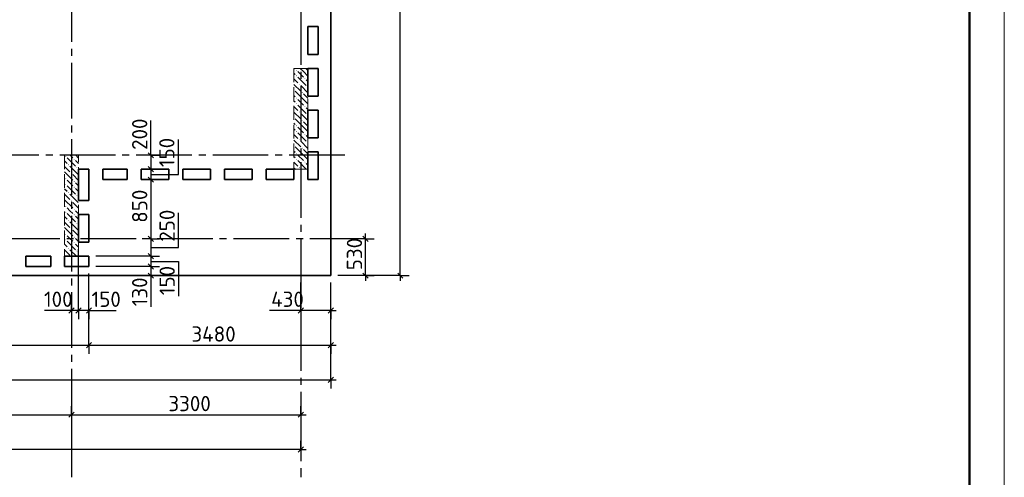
# Model space of a CAD drawing. Header units: millimetres. Extents: x 40580 to 1930067, y -240640 to 81020.
# Tile 24 of 256: x 258180 to 272346, y -223470 to -216890. Entities that reach past the tile are written whole.
import ezdxf

# ---------------------------------------------------------------- set-up
doc = ezdxf.new("R2010")
doc.units = ezdxf.units.MM
for name, pattern in [('______2', [270, 200, -70]), ('______5', [1100, 800, -100, 100, -100]), ('CENTER', [2, 1.25, -0.25, 0.25, -0.25])]:
    doc.linetypes.add(name, pattern=pattern)
for name, color, linetype, lineweight in [('Standard', 7, 'Continuous', 25), ('ЖБ Перекрытие верхний уровень', 7, 'Continuous', 35), ('ОСИ', 7, 'CENTER', 15)]:
    doc.layers.add(name, color=color, linetype=linetype, lineweight=lineweight)
doc.layers.add('ЖБ Пилон', color=7, linetype='______2', lineweight=13, true_color=0xa0a0a0)
doc.layers.add('Размерная выноска', color=7, linetype='Continuous')
doc.styles.add('ISOCPEUR', font='isocpeur.ttf')

msp = doc.modelspace()

# ---------------------------------------------------------------- hatches: boundary and pattern name
at = {"layer": 'ЖБ Пилон', "linetype": 'Continuous', "lineweight": -3, "transparency": 33554687}
for points in [[(262156.8, -217617.3), (262163.3, -217610.8), (262169.8, -217617.3), (262163.3, -217623.8)], [(262156.8, -217697.3), (262163.3, -217690.8), (262169.8, -217697.3), (262163.3, -217703.8)], [(262276.8, -217737.3), (262283.3, -217730.8), (262289.8, -217737.3), (262283.3, -217743.8)], [(262196.8, -217817.3), (262203.3, -217810.8), (262209.8, -217817.3), (262203.3, -217823.8)], [(262316.8, -217857.3), (262323.3, -217850.8), (262326.3, -217853.8), (262326.3, -217860.7), (262323.3, -217863.8)], [(262126.3, -217893.8), (262129.8, -217897.3), (262126.3, -217900.7)], [(262156.8, -218017.3), (262163.3, -218010.8), (262169.8, -218017.3), (262163.3, -218023.8)], [(262236.8, -217937.3), (262243.3, -217930.8), (262249.8, -217937.3), (262243.3, -217943.8)], [(262156.8, -218097.3), (262163.3, -218090.8), (262169.8, -218097.3), (262163.3, -218103.8)], [(262276.8, -218137.3), (262283.3, -218130.8), (262289.8, -218137.3), (262283.3, -218143.8)], [(262126.3, -218293.8), (262129.8, -218297.3), (262126.3, -218300.7)], [(262196.8, -218217.3), (262203.3, -218210.8), (262209.8, -218217.3), (262203.3, -218223.8)], [(262316.8, -218257.3), (262323.3, -218250.8), (262326.3, -218253.8), (262326.3, -218260.7), (262323.3, -218263.8)], [(262156.8, -218417.3), (262163.3, -218410.8), (262169.8, -218417.3), (262163.3, -218423.8)], [(262236.8, -218337.3), (262243.3, -218330.8), (262249.8, -218337.3), (262243.3, -218343.8)], [(262156.8, -218497.3), (262163.3, -218490.8), (262169.8, -218497.3), (262163.3, -218503.8)], [(262276.8, -218537.3), (262283.3, -218530.8), (262289.8, -218537.3), (262283.3, -218543.8)], [(262126.3, -218693.8), (262129.8, -218697.3), (262126.3, -218700.7)], [(262196.8, -218617.3), (262203.3, -218610.8), (262209.8, -218617.3), (262203.3, -218623.8)], [(262236.8, -218737.3), (262243.3, -218730.8), (262249.8, -218737.3), (262243.3, -218743.8)], [(262316.8, -218657.3), (262323.3, -218650.8), (262326.3, -218653.8), (262326.3, -218660.7), (262323.3, -218663.8)], [(258836.8, -218857.3), (258843.3, -218850.8), (258849.8, -218857.3), (258843.3, -218863.8)], [(262156.8, -218817.3), (262163.3, -218810.8), (262169.8, -218817.3), (262163.3, -218823.8)], [(258876.8, -218977.3), (258883.3, -218970.8), (258889.8, -218977.3), (258883.3, -218983.8)], [(258956.8, -218897.3), (258963.3, -218890.8), (258969.8, -218897.3), (258963.3, -218903.8)], [(258996.8, -219017.3), (259003.3, -219010.8), (259009.8, -219017.3), (259003.3, -219023.8)], [(262156.8, -218897.3), (262163.3, -218890.8), (262169.8, -218897.3), (262163.3, -218903.8)], [(262196.8, -219017.3), (262203.3, -219010.8), (262209.8, -219017.3), (262203.3, -219023.8)], [(262276.8, -218937.3), (262283.3, -218930.8), (262289.8, -218937.3), (262283.3, -218943.8)], [(258916.8, -219097.3), (258923.3, -219090.8), (258929.8, -219097.3), (258923.3, -219103.8)], [(258836.8, -219177.3), (258843.3, -219170.8), (258849.8, -219177.3), (258843.3, -219183.8)], [(258836.8, -219257.3), (258843.3, -219250.8), (258849.8, -219257.3), (258843.3, -219263.8)], [(258956.8, -219217.3), (258963.3, -219210.8), (258969.8, -219217.3), (258963.3, -219223.8)], [(258956.8, -219297.3), (258963.3, -219290.8), (258969.8, -219297.3), (258963.3, -219303.8)], [(258876.8, -219377.3), (258883.3, -219370.8), (258889.8, -219377.3), (258883.3, -219383.8)], [(258996.8, -219417.3), (259003.3, -219410.8), (259009.8, -219417.3), (259003.3, -219423.8)], [(258836.8, -219577.3), (258843.3, -219570.8), (258849.8, -219577.3), (258843.3, -219583.8)], [(258916.8, -219497.3), (258923.3, -219490.8), (258929.8, -219497.3), (258923.3, -219503.8)], [(258836.8, -219657.3), (258843.3, -219650.8), (258849.8, -219657.3), (258843.3, -219663.8)], [(258956.8, -219617.3), (258963.3, -219610.8), (258969.8, -219617.3), (258963.3, -219623.8)], [(258956.8, -219697.3), (258963.3, -219690.8), (258969.8, -219697.3), (258963.3, -219703.8)], [(258876.8, -219777.3), (258883.3, -219770.8), (258889.8, -219777.3), (258883.3, -219783.8)], [(258996.8, -219817.3), (259003.3, -219810.8), (259009.8, -219817.3), (259003.3, -219823.8)], [(258836.8, -219977.3), (258843.3, -219970.8), (258849.8, -219977.3), (258843.3, -219983.8)], [(258916.8, -219897.3), (258923.3, -219890.8), (258929.8, -219897.3), (258923.3, -219903.8)], [(258836.8, -220057.3), (258843.3, -220050.8), (258849.8, -220057.3), (258843.3, -220063.8)], [(258956.8, -220017.3), (258963.3, -220010.8), (258969.8, -220017.3), (258963.3, -220023.8)], [(258956.8, -220097.3), (258963.3, -220090.8), (258969.8, -220097.3), (258963.3, -220103.8)], [(258876.8, -220177.3), (258883.3, -220170.8), (258889.8, -220177.3), (258883.3, -220183.8)], [(258996.8, -220217.3), (259003.3, -220210.8), (259009.8, -220217.3), (259003.3, -220223.8)]]:
    msp.add_hatch(color=7, dxfattribs=at).paths.add_polyline_path(points, flags=16)

# ---------------------------------------------------------------- linework, layer by layer
at = {"layer": 'Standard', "color": 251, "linetype": 'Continuous', "lineweight": -3, "true_color": 0x656565, "transparency": 33554687}
for p, q in [((260066.3, -218840.4), (259941.3, -218840.4)), ((260066.3, -218840.4), (260191.3, -218840.4)), ((260066.3, -218840.4), (260066.3, -218840.4)), ((260066.3, -219040.4), (259941.3, -219040.4)), ((260066.3, -219040.4), (260191.3, -219040.4)), ((260066.3, -219040.4), (260066.3, -219040.4)), ((260066.3, -219190.4), (259941.3, -219190.4)), ((260066.3, -219190.4), (260191.3, -219190.4)), ((260066.3, -219190.4), (260066.3, -219190.4)), ((260066.3, -220040.4), (259941.3, -220040.4)), ((260066.3, -220040.4), (260191.3, -220040.4)), ((260066.3, -220040.4), (260066.3, -220040.4)), ((263156.3, -220040.4), (262756.3, -220040.4)), ((263156.3, -220040.4), (263031.3, -220040.4)), ((263156.3, -220040.4), (263281.3, -220040.4)), ((260066.3, -220290.4), (259941.3, -220290.4)), ((260066.3, -220290.4), (260191.3, -220290.4)), ((260066.3, -220440.4), (259941.3, -220440.4)), ((260066.3, -220570.4), (259941.3, -220570.4)), ((260066.3, -220440.4), (260191.3, -220440.4)), ((260066.3, -220570.4), (260191.3, -220570.4)), ((260066.3, -220570.4), (260066.3, -220570.4)), ((263156.3, -220570.4), (262756.3, -220570.4)), ((263656.3, -220570.4), (262756.3, -220570.4)), ((263156.3, -220570.4), (263031.3, -220570.4)), ((263156.3, -220570.4), (263281.3, -220570.4)), ((263656.3, -220570.4), (263531.3, -220570.4)), ((263656.3, -220570.4), (263781.3, -220570.4)), ((262226.3, -221070.4), (262226.3, -220670.4)), ((262656.3, -221570.4), (262656.3, -220670.4)), ((262656.3, -222070.4), (262656.3, -220670.4)), ((262656.3, -221070.4), (262656.3, -220670.4)), ((258926.3, -221070.4), (258926.3, -220945.4)), ((259026.3, -221070.4), (259026.3, -220945.4)), ((259176.3, -221070.4), (259176.3, -220945.4)), ((262226.3, -221070.4), (262226.3, -220945.4)), ((262656.3, -221070.4), (262656.3, -220945.4)), ((258926.3, -221070.4), (258926.3, -221195.4)), ((258926.3, -221070.4), (258926.3, -221250)), ((259026.3, -221070.4), (259026.3, -221195.4)), ((259176.3, -221070.4), (259176.3, -221195.4)), ((262226.3, -221070.4), (262226.3, -221195.4)), ((262656.3, -221070.4), (262656.3, -221195.4)), ((259176.3, -221570.4), (259176.3, -221445.4)), ((262656.3, -221570.4), (262656.3, -221445.4)), ((259176.3, -221570.4), (259176.3, -221695.4)), ((262656.3, -221570.4), (262656.3, -221695.4)), ((262656.3, -222070.4), (262656.3, -221945.4)), ((262656.3, -222070.4), (262656.3, -222195.4)), ((258926.3, -222570.4), (258926.3, -222445.4)), ((262226.3, -222570.4), (262226.3, -222445.4)), ((258926.3, -222570.4), (258926.3, -222695.4)), ((258926.3, -222570.4), (258926.3, -223022.6)), ((262226.3, -222570.4), (262226.3, -222695.4)), ((262226.3, -222570.4), (262226.3, -223022.6)), ((262226.3, -223070.4), (262226.3, -222945.4)), ((262226.3, -223070.4), (262226.3, -223195.4)), ((262226.3, -223070.4), (262226.3, -223120.4))]:
    msp.add_line(p, q, dxfattribs=at)
at = {"layer": 'Standard', "color": 7, "linetype": 'Continuous', "lineweight": 25, "transparency": 33554687}
for p, q in [((260028.8, -218802.9), (260103.8, -218877.9)), ((260028.8, -219002.9), (260103.8, -219077.9)), ((260028.8, -219152.9), (260103.8, -219227.9)), ((260028.8, -220002.9), (260103.8, -220077.9)), ((263193.8, -220077.9), (263118.8, -220002.9)), ((260028.8, -220252.9), (260103.8, -220327.9)), ((260028.8, -220402.9), (260103.8, -220477.9)), ((260028.8, -220532.9), (260103.8, -220607.9)), ((263193.8, -220607.9), (263118.8, -220532.9)), ((263693.8, -220607.9), (263618.8, -220532.9)), ((258963.8, -221032.9), (258888.8, -221107.9)), ((259063.8, -221032.9), (258988.8, -221107.9)), ((259213.8, -221032.9), (259138.8, -221107.9)), ((262263.8, -221032.9), (262188.8, -221107.9)), ((262693.8, -221032.9), (262618.8, -221107.9)), ((259138.8, -221607.9), (259213.8, -221532.9)), ((262618.8, -221607.9), (262693.8, -221532.9)), ((262618.8, -222107.9), (262693.8, -222032.9)), ((258888.8, -222607.9), (258963.8, -222532.9)), ((262188.8, -222607.9), (262263.8, -222532.9)), ((262263.8, -223032.9), (262188.8, -223107.9))]:
    msp.add_line(p, q, dxfattribs=at)
at = {"layer": 'Standard', "color": 7, "linetype": 'Continuous', "lineweight": -3, "transparency": 33554687}
for p, q in [((260066.3, -218840.4), (260066.3, -218765.4)), ((260066.3, -219190.4), (260066.3, -220040.4)), ((263156.3, -220040.4), (263156.3, -219965.4)), ((260066.3, -220040.4), (260066.3, -220290.4)), ((260066.3, -220290.4), (260066.3, -220440.4)), ((260066.3, -220440.4), (260066.3, -220570.4)), ((260066.3, -220570.4), (260066.3, -220645.4)), ((263156.3, -220570.4), (263156.3, -220645.4)), ((263656.3, -220570.4), (263656.3, -220645.4)), ((258926.3, -221070.4), (258851.3, -221070.4)), ((259026.3, -221070.4), (258926.3, -221070.4)), ((259176.3, -221070.4), (259026.3, -221070.4)), ((259176.3, -221070.4), (259251.3, -221070.4)), ((262226.3, -221070.4), (262151.3, -221070.4)), ((262656.3, -221070.4), (262226.3, -221070.4)), ((262656.3, -221070.4), (262731.3, -221070.4)), ((254756.3, -221570.4), (259176.3, -221570.4)), ((259176.3, -221570.4), (262656.3, -221570.4)), ((262656.3, -221570.4), (262731.3, -221570.4)), ((220046.3, -222070.4), (262656.3, -222070.4)), ((262656.3, -222070.4), (262731.3, -222070.4)), ((255626.3, -222570.4), (258926.3, -222570.4)), ((258926.3, -222570.4), (262226.3, -222570.4)), ((262226.3, -222570.4), (262301.3, -222570.4)), ((262226.3, -223070.4), (220146.3, -223070.4)), ((262226.3, -223070.4), (262301.3, -223070.4))]:
    msp.add_line(p, q, dxfattribs=at)
at = {"layer": 'Standard', "color": 7, "linetype": 'Continuous', "lineweight": 13, "transparency": 33554687}
msp.add_lwpolyline([(212946.3, -240440.4), (272346.3, -240440.4), (272346.3, -198440.4), (212946.3, -198440.4), (212946.3, -240440.4)], close=True, dxfattribs=at)
at = {"layer": 'Standard', "color": 7, "linetype": 'Continuous', "lineweight": 50, "transparency": 33554687}
msp.add_lwpolyline([(214946.3, -198940.4), (271846.3, -198940.4), (271846.3, -239940.4), (214946.3, -239940.4), (214946.3, -198940.4)], close=True, dxfattribs=at)
at = {"layer": 'Standard', "color": 7, "linetype": 'Continuous', "lineweight": -3, "transparency": 33554687}
for points in [[(263656.3, -220570.4), (263656.3, -213453.6), (263656.3, -213453.6), (263656.3, -205610.4)], [(260066.3, -218840.4), (260066.3, -218897.5), (260066.3, -218897.5), (260066.3, -219003.3), (260066.3, -219003.3), (260066.3, -219040.4)], [(260066.3, -219040.4), (260066.3, -219078.9), (260066.3, -219078.9), (260066.3, -219190.4)], [(263156.3, -220570.4), (263156.3, -220509.4), (263156.3, -220509.4), (263156.3, -220040.4)]]:
    msp.add_lwpolyline(points, dxfattribs=at)
at = {"layer": 'Standard', "color": 251, "linetype": 'Continuous', "lineweight": -3, "true_color": 0x656565, "transparency": 33554687}
for points in [[(259026.3, -221070.4), (259026.3, -221053.4), (259026.3, -221053.4), (259026.3, -220190.4)], [(260066.3, -220290.4), (260049.3, -220290.4), (260049.3, -220290.4), (259276.3, -220290.4)], [(259176.3, -221070.4), (259176.3, -221053.4), (259176.3, -221053.4), (259176.3, -220540.4)], [(259176.3, -221570.4), (259176.3, -221553.4), (259176.3, -221553.4), (259176.3, -220540.4)], [(260066.3, -220440.4), (260049.3, -220440.4), (260049.3, -220440.4), (259276.3, -220440.4)]]:
    msp.add_lwpolyline(points, dxfattribs=at)
at = {"layer": 'ЖБ Перекрытие верхний уровень', "transparency": 33554687}
for p, q in [((262656.3, -220570.4), (262656.3, -205610.4)), ((262326.3, -217390.4), (262326.3, -216990.4)), ((262326.3, -216990.4), (262476.3, -216990.4)), ((262476.3, -216990.4), (262476.3, -217390.4)), ((262476.3, -217390.4), (262326.3, -217390.4)), ((262326.3, -217990.4), (262326.3, -217590.4)), ((262326.3, -217590.4), (262476.3, -217590.4)), ((262476.3, -217590.4), (262476.3, -217990.4)), ((262476.3, -217990.4), (262326.3, -217990.4)), ((262326.3, -218590.4), (262326.3, -218190.4)), ((262326.3, -218190.4), (262476.3, -218190.4)), ((262476.3, -218190.4), (262476.3, -218590.4)), ((262476.3, -218590.4), (262326.3, -218590.4)), ((262326.3, -219190.4), (262326.3, -218790.4)), ((262326.3, -218790.4), (262476.3, -218790.4)), ((262476.3, -218790.4), (262476.3, -219190.4)), ((259026.3, -219490.4), (259026.3, -219040.4)), ((259026.3, -219040.4), (259176.3, -219040.4)), ((259176.3, -219040.4), (259176.3, -219490.4)), ((259376.3, -219190.4), (259376.3, -219040.4)), ((259376.3, -219040.4), (259726.3, -219040.4)), ((259726.3, -219040.4), (259726.3, -219190.4)), ((259926.3, -219190.4), (259926.3, -219040.4)), ((259926.3, -219040.4), (260326.3, -219040.4)), ((260326.3, -219040.4), (260326.3, -219190.4)), ((260526.3, -219190.4), (260526.3, -219040.4)), ((260526.3, -219040.4), (260926.3, -219040.4)), ((260926.3, -219040.4), (260926.3, -219190.4)), ((261126.3, -219190.4), (261126.3, -219040.4)), ((261126.3, -219040.4), (261526.3, -219040.4)), ((261526.3, -219040.4), (261526.3, -219190.4)), ((261726.3, -219190.4), (261726.3, -219040.4)), ((261726.3, -219040.4), (262126.3, -219040.4)), ((262126.3, -219040.4), (262126.3, -219190.4)), ((259726.3, -219190.4), (259376.3, -219190.4)), ((260326.3, -219190.4), (259926.3, -219190.4)), ((260926.3, -219190.4), (260526.3, -219190.4)), ((261526.3, -219190.4), (261126.3, -219190.4)), ((262126.3, -219190.4), (261726.3, -219190.4)), ((262476.3, -219190.4), (262326.3, -219190.4)), ((259176.3, -219490.4), (259026.3, -219490.4)), ((259026.3, -220090.4), (259026.3, -219690.4)), ((259026.3, -219690.4), (259176.3, -219690.4)), ((259176.3, -219690.4), (259176.3, -220090.4)), ((259176.3, -220090.4), (259026.3, -220090.4)), ((258266.3, -220440.4), (258266.3, -220290.4)), ((258266.3, -220290.4), (258626.3, -220290.4)), ((258626.3, -220290.4), (258626.3, -220440.4)), ((258826.3, -220440.4), (258826.3, -220290.4)), ((258826.3, -220290.4), (259176.3, -220290.4)), ((259176.3, -220290.4), (259176.3, -220440.4)), ((241186.3, -220570.4), (262656.3, -220570.4)), ((258626.3, -220440.4), (258266.3, -220440.4)), ((259176.3, -220440.4), (258826.3, -220440.4))]:
    msp.add_line(p, q, dxfattribs=at)
at = {"layer": 'ЖБ Пилон', "color": 253, "linetype": '______2', "lineweight": 13, "true_color": 0xa0a0a0, "transparency": 33554687}
for p, q in [((262126.3, -217590.4), (262126.3, -219040.4)), ((262326.3, -217590.4), (262126.3, -217590.4)), ((262326.3, -219040.4), (262326.3, -217590.4)), ((258826.3, -218840.4), (258826.3, -220290.4)), ((259026.3, -218840.4), (258826.3, -218840.4)), ((259026.3, -220290.4), (259026.3, -218840.4)), ((262126.3, -219040.4), (262326.3, -219040.4)), ((258826.3, -220290.4), (259026.3, -220290.4))]:
    msp.add_line(p, q, dxfattribs=at)
at = {"layer": 'ЖБ Пилон', "color": 9, "linetype": 'Continuous', "lineweight": -3, "true_color": 0xc7c7c7, "transparency": 33554687}
for p, q in [((262136.4, -217590.4), (262143.3, -217597.3)), ((262263.3, -217637.3), (262216.4, -217590.4)), ((262296.4, -217590.4), (262326.3, -217620.3)), ((262143.3, -217677.3), (262126.3, -217660.3)), ((262183.3, -217637.3), (262263.3, -217717.3)), ((262183.3, -217717.3), (262303.3, -217837.3)), ((262263.3, -217637.3), (262326.3, -217700.3)), ((262126.3, -217740.3), (262183.3, -217797.3)), ((262126.3, -217820.3), (262223.3, -217917.3)), ((262326.3, -217940.3), (262223.3, -217837.3)), ((262326.3, -217780.3), (262303.3, -217757.3)), ((262126.3, -217980.3), (262143.3, -217997.3)), ((262263.3, -218037.3), (262143.3, -217917.3)), ((262263.3, -217957.3), (262326.3, -218020.3)), ((262143.3, -218077.3), (262126.3, -218060.3)), ((262126.3, -218140.3), (262183.3, -218197.3)), ((262183.3, -218037.3), (262263.3, -218117.3)), ((262183.3, -218117.3), (262303.3, -218237.3)), ((262263.3, -218037.3), (262326.3, -218100.3)), ((262326.3, -218180.3), (262303.3, -218157.3)), ((262126.3, -218220.3), (262223.3, -218317.3)), ((262326.3, -218340.3), (262223.3, -218237.3)), ((262126.3, -218380.3), (262143.3, -218397.3)), ((262263.3, -218437.3), (262143.3, -218317.3)), ((262183.3, -218437.3), (262263.3, -218517.3)), ((262263.3, -218357.3), (262326.3, -218420.3)), ((262263.3, -218437.3), (262326.3, -218500.3)), ((262143.3, -218477.3), (262126.3, -218460.3)), ((262126.3, -218540.3), (262183.3, -218597.3)), ((262183.3, -218517.3), (262303.3, -218637.3)), ((262326.3, -218580.3), (262303.3, -218557.3)), ((262126.3, -218620.3), (262223.3, -218717.3)), ((262263.3, -218837.3), (262143.3, -218717.3)), ((262326.3, -218740.3), (262223.3, -218637.3)), ((258943.3, -218877.3), (258906.4, -218840.4)), ((258986.4, -218840.4), (259026.3, -218880.3)), ((262126.3, -218780.3), (262143.3, -218797.3)), ((262143.3, -218877.3), (262126.3, -218860.3)), ((262183.3, -218837.3), (262263.3, -218917.3)), ((262263.3, -218757.3), (262326.3, -218820.3)), ((262263.3, -218837.3), (262326.3, -218900.3)), ((258826.3, -218920.3), (258863.3, -218957.3)), ((258826.3, -219000.3), (258903.3, -219077.3)), ((258863.3, -218877.3), (258983.3, -218997.3)), ((258903.3, -218997.3), (259023.3, -219117.3)), ((258983.3, -218917.3), (259026.3, -218960.3)), ((262126.3, -218940.3), (262183.3, -218997.3)), ((262183.3, -218917.3), (262303.3, -219037.3)), ((262326.3, -218980.3), (262303.3, -218957.3)), ((258826.3, -219080.3), (258943.3, -219197.3)), ((259026.3, -219200.3), (258943.3, -219117.3)), ((259026.3, -219040.3), (259023.3, -219037.3)), ((262126.3, -219020.3), (262146.4, -219040.4)), ((262226.4, -219040.4), (262223.3, -219037.3)), ((258903.3, -219237.3), (258863.3, -219197.3)), ((258863.3, -219277.3), (258983.3, -219397.3)), ((258943.3, -219277.3), (258903.3, -219237.3)), ((258983.3, -219237.3), (259026.3, -219280.3)), ((258826.3, -219320.3), (258863.3, -219357.3)), ((258826.3, -219400.3), (258903.3, -219477.3)), ((258903.3, -219397.3), (259023.3, -219517.3)), ((258983.3, -219317.3), (259026.3, -219360.3)), ((259026.3, -219440.3), (259023.3, -219437.3)), ((258826.3, -219480.3), (258943.3, -219597.3)), ((259026.3, -219600.3), (258943.3, -219517.3)), ((258826.3, -219720.3), (258863.3, -219757.3)), ((258903.3, -219637.3), (258863.3, -219597.3)), ((258863.3, -219677.3), (258983.3, -219797.3)), ((258943.3, -219677.3), (258903.3, -219637.3)), ((258983.3, -219637.3), (259026.3, -219680.3)), ((258983.3, -219717.3), (259026.3, -219760.3)), ((258826.3, -219800.3), (258903.3, -219877.3)), ((258903.3, -219797.3), (259023.3, -219917.3)), ((259026.3, -219840.3), (259023.3, -219837.3)), ((258826.3, -219880.3), (258943.3, -219997.3)), ((258903.3, -220037.3), (258863.3, -219997.3)), ((259026.3, -220000.3), (258943.3, -219917.3)), ((258826.3, -220120.3), (258863.3, -220157.3)), ((258863.3, -220077.3), (258983.3, -220197.3)), ((258943.3, -220077.3), (258903.3, -220037.3)), ((258983.3, -220037.3), (259026.3, -220080.3)), ((258983.3, -220117.3), (259026.3, -220160.3)), ((258826.3, -220200.3), (258903.3, -220277.3)), ((258826.3, -220280.3), (258836.4, -220290.4)), ((258903.3, -220197.3), (258996.4, -220290.4)), ((259026.3, -220240.3), (259023.3, -220237.3))]:
    msp.add_line(p, q, dxfattribs=at)
at = {"layer": 'ОСИ', "color": 8, "linetype": '______5', "lineweight": -3, "transparency": 33554687}
for p, q in [((262226.3, -204640.4), (262226.3, -223470.4)), ((258926.3, -205410.4), (258926.3, -223470.4)), ((262856.3, -218840.4), (217546.3, -218840.4)), ((263156.3, -220040.4), (217546.3, -220040.4))]:
    msp.add_line(p, q, dxfattribs=at)
at = {"layer": 'Размерная выноска', "color": 7, "linetype": 'Continuous', "lineweight": -3, "transparency": 33554687}
for p, q in [((260066.3, -218840.4), (260066.3, -218340.4)), ((260066.3, -220570.4), (260066.3, -221020.4)), ((258926.3, -221070.4), (258536.3, -221070.4)), ((259176.3, -221070.4), (259566.3, -221070.4)), ((262226.3, -221070.4), (261776.3, -221070.4))]:
    msp.add_line(p, q, dxfattribs=at)
for points in [[(260066.3, -219115.4), (260466.3, -219115.4), (260466.3, -218615.4)], [(260066.3, -220165.4), (260466.3, -220165.4), (260466.3, -219665.4)], [(260066.3, -220365.4), (260466.3, -220365.4), (260466.3, -220865.4)]]:
    msp.add_lwpolyline(points, dxfattribs=at)

# ---------------------------------------------------------------- texts
at = {"layer": 'Standard', "color": 7, "linetype": 'Continuous', "lineweight": 25, "transparency": 33554687, "char_height": 220, "attachment_point": 7, "rotation": 90, "style": 'ISOCPEUR'}
for s, insert, width in [('200', (260016.3, -218762.9), 531.973), ('150', (260406.9, -219009.8), 469.503), ('850', (260016.3, -219810.9), 516.396), ('250', (260411, -220083), 516.396), ('530', (263106.3, -220493.1), 500.814), ('150', (260411.6, -220851.6), 469.509), ('130', (260016.3, -221012), 469.509)]:
    msp.add_mtext(s, dxfattribs=dict(at, insert=insert, width=width))
at = {"layer": 'Standard', "color": 7, "linetype": 'Continuous', "lineweight": 25, "transparency": 33554687, "char_height": 220, "attachment_point": 7, "style": 'ISOCPEUR'}
for s, insert, width in [('100', (258529.1, -221020.4), 485.085), ('150', (259213.8, -221020.4), 469.503), ('430', (261797.8, -221020.4), 516.396), ('3480', (260650.5, -221520.4), 657.058), ('3300', (260318.3, -222520.4), 641.476)]:
    msp.add_mtext(s, dxfattribs=dict(at, insert=insert, width=width))

doc.saveas('drawing.dxf')
